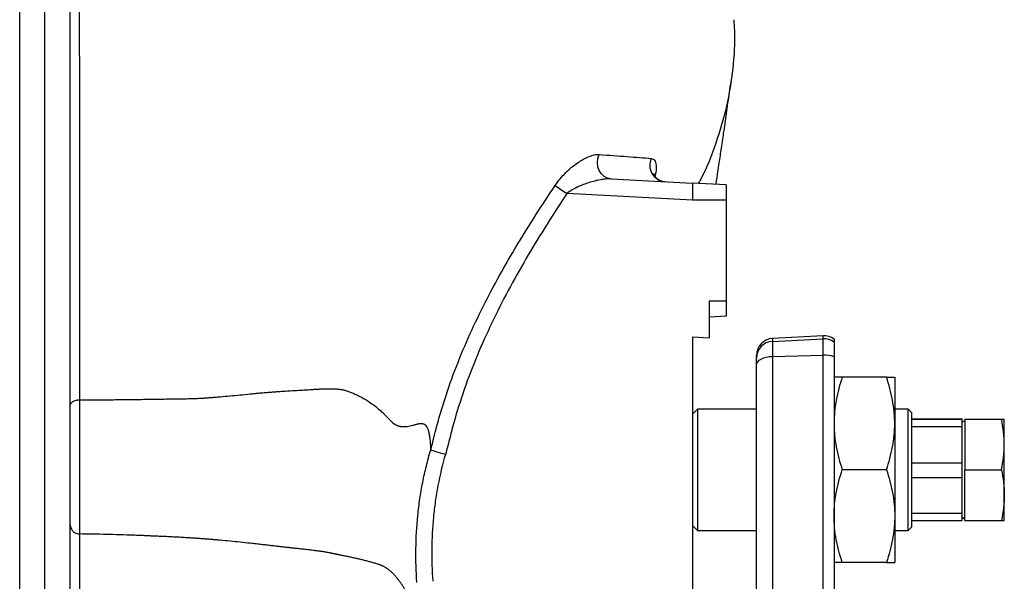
# Model space of a CAD drawing. Header units: millimetres. Extents: x 1108 to 5030, y 1860 to 4202.
# Tile 15 of 16: x 4431 to 5015, y 3456 to 3789. Entities that reach past the tile are written whole.
import ezdxf

# ---------------------------------------------------------------- set-up
doc = ezdxf.new("R2010")
doc.units = ezdxf.units.MM
doc.header["$LTSCALE"] = 2

msp = doc.modelspace()

# ---------------------------------------------------------------- linework, layer by layer
at = {"color": 7, "linetype": 'Continuous', "lineweight": 25}
for p, q in [((4430.92, 3350.88), (4430.92, 3914.28)), ((4445.92, 3351.49), (4445.92, 3914.04)), ((4460.92, 3350.88), (4460.92, 3914.28)), ((4781.6, 3694.51), (4829.92, 3691.98)), ((4849.92, 3690.93), (4829.92, 3691.98)), ((4829.92, 3681.99), (4755.46, 3685.9)), ((4849.92, 3681.99), (4829.92, 3681.99)), ((4849.92, 3681.99), (4849.92, 3621.98)), ((4849.92, 3621.98), (4839.92, 3621.98)), ((4839.92, 3621.98), (4839.92, 3600.34)), ((4849.92, 3621.98), (4849.92, 3613.03)), ((4849.92, 3613.03), (4839.92, 3612.5)), ((4829.92, 3600.83), (4839.92, 3600.34)), ((4829.92, 3600.83), (4829.92, 3441.96)), ((4907.4, 3601.43), (4877.4, 3599.85)), ((4877.4, 3598.12), (4907.4, 3599.69)), ((4877.4, 3598.12), (4877.4, 3589.22)), ((4907.4, 3590.01), (4907.4, 3599.69)), ((4913.92, 3599.44), (4913.92, 3597.71)), ((4913.92, 3597.71), (4913.92, 3589.02)), ((4867.92, 3588.16), (4867.92, 3589.87)), ((4867.92, 3584.23), (4867.92, 3588.16)), ((4877.4, 3589.22), (4907.4, 3590.01)), ((4877.4, 3589.22), (4877.4, 3432.05)), ((4907.4, 3432.04), (4907.4, 3590.01)), ((4913.92, 3589.02), (4913.92, 3431.04)), ((4867.92, 3427.05), (4867.92, 3584.23)), ((4945.01, 3576.98), (4918.84, 3576.98)), ((4949.92, 3576.98), (4949.92, 3549.48)), ((4832.92, 3557.98), (4829.92, 3554.98)), ((4867.92, 3557.98), (4832.92, 3557.98)), ((4832.92, 3557.98), (4832.92, 3485.98)), ((4957.92, 3557.98), (4949.92, 3557.98)), ((4959.92, 3555.98), (4957.92, 3557.98)), ((4957.92, 3485.98), (4957.92, 3557.98)), ((4959.92, 3555.98), (4959.92, 3487.98)), ((4959.92, 3552.1), (4989.92, 3552.1)), ((4989.92, 3551.85), (4959.92, 3551.85)), ((4989.92, 3551.85), (4989.92, 3552.1)), ((4989.92, 3547.61), (4989.92, 3551.85)), ((4991.52, 3551.09), (4989.92, 3550.17)), ((4991.52, 3551.98), (5013.24, 3551.98)), ((4991.52, 3551.98), (4991.52, 3521.98)), ((5014.92, 3536.98), (5014.92, 3551.98)), ((4949.92, 3549.48), (4949.92, 3494.48)), ((4959.92, 3547.61), (4989.92, 3547.61)), ((4989.92, 3525.83), (4989.92, 3547.61)), ((5014.92, 3506.98), (5014.92, 3536.98)), ((4945.01, 3521.98), (4918.84, 3521.98)), ((4989.92, 3525.83), (4959.92, 3525.83)), ((4989.92, 3517.48), (4989.92, 3525.83)), ((4991.52, 3521.98), (5013.24, 3521.98)), ((4991.52, 3491.98), (4991.52, 3521.98)), ((4959.92, 3517.48), (4989.92, 3517.48)), ((4989.92, 3495.96), (4989.92, 3517.48)), ((5014.92, 3491.98), (5014.92, 3506.98)), ((4949.92, 3494.48), (4949.92, 3466.98)), ((4989.92, 3495.96), (4959.92, 3495.96)), ((4989.92, 3491.86), (4989.92, 3495.96)), ((4989.92, 3493.79), (4991.52, 3492.86)), ((4829.92, 3488.98), (4832.92, 3485.98)), ((4957.92, 3485.98), (4959.92, 3487.98)), ((4959.92, 3491.86), (4989.92, 3491.86)), ((4991.52, 3491.98), (5013.24, 3491.98)), ((4832.92, 3485.98), (4867.92, 3485.98)), ((4949.92, 3485.98), (4957.92, 3485.98)), ((4945.01, 3466.98), (4918.84, 3466.98))]:
    msp.add_line(p, q, dxfattribs=at)
at = {"color": 8, "linetype": 'Continuous', "lineweight": 25}
for p, q in [((4877.4, 3599.85), (4877.4, 3598.12)), ((4907.4, 3599.69), (4907.4, 3601.43))]:
    msp.add_line(p, q, dxfattribs=at)
at = {"color": 7, "linetype": 'Continuous', "lineweight": 25, "flags": 128}
for points in [[(4781.6, 3694.51), (4779.51, 3694.93), (4777.57, 3695.94), (4775.92, 3697.49), (4774.65, 3699.46), (4773.85, 3701.75), (4773.55, 3704.21), (4773.79, 3706.69), (4774.55, 3709.03)], [(4867.92, 3584.23), (4868.1, 3585.17), (4868.64, 3586.08), (4869.5, 3586.93), (4870.67, 3587.67), (4872.1, 3588.3), (4873.74, 3588.77), (4875.53, 3589.09), (4877.4, 3589.22)]]:
    msp.add_lwpolyline(points, dxfattribs=at)
at = {"color": 7, "linetype": 'Continuous', "lineweight": 25}
for centre, radius, start, end in [((4814.54, 3702.69), 9.91, 156.11937, 263.65375), ((4859.47, 3845.01), 190.09, 234.30333, 236.82779), ((4877.92, 3589.87), 10, 93, 180), ((4877.91, 3588.15), 9.99, 92.9239, 179.93352), ((4907.92, 3591.44), 10, 53.1301, 93), ((4907.93, 3589.68), 10.02, 53.20983, 92.99975), ((4908.05, 3572.38), 17.65, 70.56836, 92.11862)]:
    msp.add_arc(centre, radius, start, end, dxfattribs=at)
for points, knots in [([(4466.24, 4094.74), (4466.24, 4082.69), (4466.25, 4070.69), (4466.25, 4052.76), (4466.25, 4046.8), (4466.25, 4034.9), (4466.25, 4028.96), (4466.25, 4011.2), (4466.25, 3999.41), (4466.26, 3981.79), (4466.26, 3975.93), (4466.26, 3964.23), (4466.26, 3958.4), (4466.26, 3929.36), (4466.27, 3906.41), (4466.27, 3872.24), (4466.28, 3860.89), (4466.28, 3838.26), (4466.28, 3826.97), (4466.29, 3804.49), (4466.29, 3793.29), (4466.3, 3771), (4466.3, 3759.9), (4466.31, 3737.87), (4466.32, 3726.93), (4466.32, 3705.24), (4466.33, 3694.51), (4466.33, 3673.32), (4466.34, 3662.86), (4466.34, 3642.22), (4466.35, 3632.04), (4466.36, 3601.93), (4466.36, 3582.43), (4466.37, 3563.53)], [0, 0, 0, 0, 0.0625, 0.0625, 0.09375, 0.09375, 0.125, 0.125, 0.1875, 0.1875, 0.21875, 0.21875, 0.25, 0.25, 0.375, 0.375, 0.4375, 0.4375, 0.5, 0.5, 0.5625, 0.5625, 0.625, 0.625, 0.6875, 0.6875, 0.75, 0.75, 0.8125, 0.8125, 0.875, 0.875, 1, 1, 1, 1]), ([(4854.45, 3789), (4854.6, 3786.89), (4855.29, 3777.23), (4854.18, 3760.03), (4850.63, 3737.61), (4844.04, 3715.68), (4838.23, 3700.35), (4833.89, 3692.64), (4833.42, 3691.8)], [0, 0, 0, 0, 0.064027, 0.291899, 0.518876, 0.745425, 0.971988, 1, 1, 1, 1]), ([(4843.91, 3691.25), (4844.12, 3692.57), (4844.71, 3696.42), (4845.73, 3703.19), (4847.04, 3712.02), (4848.52, 3722.12), (4850.16, 3733.53), (4851.64, 3743.87), (4852.57, 3750.35), (4852.9, 3752.6)], [0, 0, 0, 0, 0.067207, 0.19562, 0.342275, 0.507086, 0.690209, 0.892084, 1, 1, 1, 1]), ([(4748.55, 3690.63), (4749.5, 3692.06), (4750.51, 3693.4), (4752.61, 3695.94), (4753.7, 3697.13), (4755.97, 3699.4), (4757.12, 3700.45), (4759.43, 3702.37), (4760.6, 3703.24), (4762.37, 3704.44), (4762.96, 3704.83), (4764.13, 3705.55), (4764.71, 3705.89), (4766.42, 3706.84), (4767.53, 3707.37), (4769.14, 3708.03), (4769.67, 3708.22), (4770.72, 3708.55), (4771.24, 3708.69), (4772.73, 3709.01), (4773.67, 3709.09), (4774.55, 3709.03)], [0, 0, 0, 0, 0.125, 0.125, 0.25, 0.25, 0.375, 0.375, 0.5, 0.5, 0.5625, 0.5625, 0.625, 0.625, 0.75, 0.75, 0.8125, 0.8125, 0.875, 0.875, 1, 1, 1, 1]), ([(4774.55, 3709.03), (4780.48, 3708.6), (4786.02, 3708.19), (4796.33, 3707.42), (4801.09, 3707.06), (4805.48, 3706.7)], [0, 0, 0, 0, 0.5, 0.5, 1, 1, 1, 1]), ([(4813.37, 3692.87), (4813.3, 3692.87), (4812.66, 3692.84), (4811.07, 3693.28), (4809.22, 3694.35), (4807.86, 3695.83), (4807.21, 3697.06), (4807.02, 3697.75), (4807.02, 3697.79), (4807.02, 3697.81)], [0, 0, 0, 0, 0.024959, 0.219973, 0.423645, 0.609714, 0.768906, 0.897445, 1, 1, 1, 1]), ([(4781.6, 3694.51), (4780.62, 3694.56), (4779.59, 3694.53), (4777.49, 3694.35), (4776.41, 3694.2), (4774.23, 3693.82), (4773.13, 3693.58), (4770.91, 3693.02), (4769.78, 3692.71), (4767.52, 3692.01), (4766.39, 3691.62), (4764.14, 3690.76), (4763.02, 3690.28), (4760.79, 3689.22), (4759.69, 3688.64), (4757.53, 3687.37), (4756.48, 3686.68), (4755.46, 3685.9)], [0, 0, 0, 0, 0.125, 0.125, 0.25, 0.25, 0.375, 0.375, 0.5, 0.5, 0.625, 0.625, 0.75, 0.75, 0.875, 0.875, 1, 1, 1, 1]), ([(4849.92, 3690.93), (4849.92, 3690.93), (4849.92, 3690.7), (4849.92, 3689.8), (4849.92, 3689.14), (4849.92, 3687.49), (4849.92, 3686.5), (4849.92, 3684.33), (4849.92, 3683.16), (4849.92, 3681.99)], [2.357564, 2.357564, 2.357564, 2.357564, 2.749578, 2.749578, 3.141593, 3.141593, 3.533607, 3.533607, 3.925621, 3.925621, 3.925621, 3.925621]), ([(4676.56, 3541.04), (4676.61, 3541.25), (4676.67, 3541.47), (4676.77, 3541.89), (4676.93, 3542.53), (4677.31, 3544.01), (4678.08, 3546.97), (4678.77, 3549.5), (4680.18, 3554.53), (4681.17, 3557.87), (4684.29, 3567.81), (4686.57, 3574.36), (4693.95, 3593.78), (4699.59, 3606.42), (4708.92, 3625.03), (4712.18, 3631.17), (4718.95, 3643.35), (4722.45, 3649.38), (4733.24, 3667.31), (4740.79, 3679.04), (4748.55, 3690.63)], [0, 0, 0, 0, 0.003906, 0.003906, 0.007812, 0.015625, 0.03125, 0.0625, 0.0625, 0.125, 0.125, 0.25, 0.25, 0.5, 0.5, 0.625, 0.625, 0.75, 0.75, 1, 1, 1, 1]), ([(4755.46, 3685.9), (4747.55, 3673.9), (4739.86, 3661.77), (4728.92, 3643.22), (4725.37, 3636.96), (4718.53, 3624.35), (4715.26, 3617.99), (4705.9, 3598.71), (4700.31, 3585.6), (4693.13, 3565.46), (4690.93, 3558.67), (4687.97, 3548.35), (4687.04, 3544.88), (4685.72, 3539.66), (4685.3, 3537.91), (4684.4, 3534.43), (4683.92, 3532.71), (4683.41, 3530.99)], [0, 0, 0, 0, 0.25, 0.25, 0.375, 0.375, 0.5, 0.5, 0.75, 0.75, 0.875, 0.875, 0.9375, 0.9375, 0.96875, 0.96875, 1, 1, 1, 1]), ([(4918.84, 3576.98), (4917.34, 3572.48), (4916.1, 3567.95), (4914.39, 3558.79), (4913.92, 3554.16), (4913.92, 3549.48)], [0, 0, 0, 0, 0.5, 0.5, 1, 1, 1, 1]), ([(4918.84, 3576.98), (4918.09, 3576.98), (4917.4, 3576.98), (4916.19, 3576.98), (4915.67, 3576.98), (4914.39, 3576.98), (4913.92, 3576.98), (4913.92, 3576.98)], [0, 0, 0, 0, 0.25, 0.25, 0.5, 0.5, 1, 1, 1, 1]), ([(4949.92, 3549.48), (4949.92, 3550.65), (4949.9, 3551.82), (4949.78, 3554.15), (4949.7, 3555.32), (4949.36, 3558.79), (4949.03, 3561.1), (4947.74, 3567.97), (4946.51, 3572.49), (4945.01, 3576.98)], [0, 0, 0, 0, 0.125, 0.125, 0.25, 0.25, 0.5, 0.5, 1, 1, 1, 1]), ([(4945.01, 3576.98), (4945.76, 3576.98), (4946.45, 3576.98), (4947.66, 3576.98), (4948.18, 3576.98), (4949.46, 3576.98), (4949.92, 3576.98), (4949.92, 3576.98)], [0, 0, 0, 0, 0.25, 0.25, 0.5, 0.5, 1, 1, 1, 1]), ([(4466.37, 3563.53), (4467.53, 3563.52), (4469.88, 3563.52), (4473.44, 3563.52), (4477.08, 3563.52), (4480.82, 3563.53), (4484.63, 3563.55), (4488.53, 3563.58), (4492.51, 3563.62), (4496.69, 3563.67), (4501.02, 3563.73), (4505.48, 3563.79), (4509.92, 3563.86), (4514.36, 3563.92), (4518.79, 3563.99), (4523.2, 3564.05), (4527.61, 3564.12), (4530.96, 3564.17), (4533.31, 3564.22), (4534.74, 3564.27), (4536.36, 3564.34), (4538.15, 3564.44), (4540.13, 3564.56), (4542.28, 3564.7), (4544.62, 3564.87), (4547.14, 3565.07), (4550.87, 3565.38), (4555.74, 3565.81), (4561.69, 3566.37), (4566.49, 3566.86), (4570.15, 3567.23), (4572.68, 3567.47), (4575.22, 3567.7), (4577.76, 3567.92), (4580.32, 3568.12), (4582.88, 3568.31), (4585.54, 3568.51), (4589.32, 3568.72), (4595.2, 3569.06), (4600.96, 3569.43), (4605.54, 3569.73), (4607.89, 3569.87), (4610.07, 3569.97), (4612.07, 3570.03), (4613.91, 3570.07), (4615.57, 3570.07), (4617.06, 3570.03), (4618.37, 3569.96), (4619.56, 3569.86), (4620.65, 3569.72), (4621.65, 3569.59), (4622.57, 3569.43), (4623.42, 3569.25), (4624.26, 3569.03), (4625.11, 3568.77), (4626.03, 3568.44), (4627.03, 3568.05), (4628.11, 3567.61), (4629.17, 3567.16), (4630.21, 3566.69), (4631.24, 3566.22), (4632.25, 3565.72), (4633.25, 3565.22), (4634.23, 3564.7), (4635.96, 3563.73), (4638.4, 3562.22), (4641.44, 3560.03), (4644.11, 3557.81), (4646.45, 3555.66), (4648.09, 3554.01), (4649.28, 3552.76), (4650.04, 3551.97), (4650.67, 3551.33), (4651.17, 3550.81), (4651.54, 3550.44), (4651.79, 3550.19), (4651.96, 3550.02), (4652.12, 3549.9), (4652.27, 3549.78), (4652.43, 3549.65), (4652.59, 3549.54), (4652.76, 3549.42), (4652.92, 3549.31), (4653.09, 3549.2), (4653.25, 3549.1), (4653.42, 3549), (4653.59, 3548.9), (4653.76, 3548.8), (4653.94, 3548.71), (4654.11, 3548.62), (4654.29, 3548.54), (4654.46, 3548.46), (4654.64, 3548.38), (4654.82, 3548.31), (4655, 3548.23), (4655.18, 3548.17), (4655.37, 3548.1), (4655.55, 3548.04), (4655.74, 3547.99), (4655.93, 3547.93), (4656.12, 3547.88), (4656.31, 3547.84), (4656.5, 3547.79), (4656.69, 3547.75), (4656.88, 3547.72), (4657.08, 3547.69), (4657.28, 3547.66), (4657.47, 3547.63), (4657.67, 3547.61), (4657.87, 3547.59), (4658.07, 3547.58), (4658.27, 3547.57), (4658.75, 3547.55), (4659.59, 3547.58), (4660.88, 3547.72), (4662.39, 3547.99), (4663.79, 3548.33), (4664.97, 3548.65), (4665.83, 3548.89), (4666.58, 3549.09), (4667.22, 3549.25), (4667.76, 3549.37), (4668.28, 3549.45), (4668.81, 3549.49), (4669.36, 3549.47), (4669.87, 3549.39), (4670.35, 3549.26), (4670.79, 3549.06), (4671.41, 3548.66), (4672.14, 3547.85), (4672.88, 3546.4), (4673.5, 3544.47), (4673.98, 3542.06), (4674.27, 3539.88), (4674.44, 3538.09), (4674.53, 3536.8), (4674.63, 3535.31), (4674.68, 3534.25), (4674.71, 3533.68)], [0, 0, 0, 0, 0.012786, 0.025888, 0.039304, 0.053035, 0.067081, 0.081441, 0.096114, 0.111102, 0.127574, 0.144019, 0.160437, 0.176829, 0.193194, 0.209533, 0.225845, 0.242131, 0.24676, 0.252061, 0.258034, 0.26468, 0.271998, 0.27999, 0.288654, 0.297991, 0.307999, 0.330131, 0.35225, 0.374357, 0.383746, 0.393171, 0.402633, 0.412132, 0.421669, 0.431245, 0.44086, 0.451609, 0.473701, 0.50711, 0.516635, 0.525519, 0.533764, 0.541372, 0.548347, 0.554693, 0.560415, 0.565518, 0.570002, 0.574374, 0.578652, 0.58215, 0.585725, 0.589387, 0.593144, 0.597005, 0.60218, 0.607368, 0.612572, 0.617793, 0.623036, 0.628302, 0.633594, 0.638914, 0.644265, 0.662485, 0.681898, 0.702568, 0.718441, 0.734574, 0.741964, 0.748291, 0.753557, 0.757765, 0.760915, 0.76301, 0.76405, 0.765262, 0.766471, 0.767677, 0.768881, 0.770083, 0.771283, 0.772481, 0.773677, 0.774872, 0.776065, 0.777256, 0.778447, 0.779636, 0.780825, 0.782012, 0.783199, 0.784386, 0.785572, 0.786758, 0.787943, 0.789129, 0.790315, 0.791501, 0.792688, 0.793876, 0.795064, 0.796253, 0.797443, 0.798635, 0.799828, 0.801022, 0.802218, 0.803416, 0.804616, 0.805818, 0.807022, 0.813111, 0.820623, 0.82957, 0.839963, 0.846084, 0.851628, 0.856595, 0.860986, 0.864804, 0.868052, 0.872623, 0.877156, 0.881667, 0.886169, 0.890678, 0.895208, 0.907069, 0.920174, 0.934695, 0.950762, 0.968472, 0.974883, 0.982272, 0.990644, 1, 1, 1, 1]), ([(4460.92, 3560.03), (4460.92, 3560.48), (4461.07, 3560.93), (4461.61, 3561.76), (4462.01, 3562.14), (4463.01, 3562.79), (4463.62, 3563.05), (4464.93, 3563.41), (4465.65, 3563.51), (4466.37, 3563.52)], [0, 0, 0, 0, 0.25, 0.25, 0.5, 0.5, 0.75, 0.75, 1, 1, 1, 1]), ([(4466.37, 3563.52), (4466.37, 3563.32), (4466.37, 3563.11), (4466.37, 3562.7), (4466.36, 3562.08), (4466.36, 3561.44), (4466.36, 3560.17), (4466.36, 3559.3), (4466.35, 3556.66), (4466.34, 3554.84), (4466.33, 3552.01), (4466.33, 3551.05), (4466.33, 3549.1), (4466.33, 3548.11), (4466.32, 3545.13), (4466.32, 3543.11), (4466.31, 3539.05), (4466.31, 3537), (4466.31, 3533.89), (4466.31, 3532.84), (4466.3, 3530.75), (4466.3, 3529.71), (4466.3, 3524.54), (4466.3, 3520.49), (4466.3, 3515.54), (4466.31, 3514.56), (4466.31, 3512.63), (4466.31, 3511.68), (4466.31, 3508.88), (4466.31, 3507.08), (4466.32, 3504.47), (4466.32, 3503.61), (4466.32, 3501.93), (4466.33, 3501.11), (4466.33, 3498.7), (4466.34, 3497.2), (4466.35, 3494.38), (4466.35, 3493.06), (4466.36, 3490.62), (4466.37, 3489.5), (4466.38, 3487.49), (4466.39, 3486.6), (4466.4, 3485.45), (4466.4, 3485.09), (4466.41, 3484.6), (4466.41, 3484.37), (4466.41, 3484.16), (4466.41, 3484.02), (4466.41, 3483.95), (4466.41, 3483.89)], [0, 0, 0, 0, 0.007812, 0.007812, 0.015625, 0.03125, 0.03125, 0.0625, 0.0625, 0.125, 0.125, 0.15625, 0.15625, 0.1875, 0.1875, 0.25, 0.25, 0.3125, 0.3125, 0.34375, 0.34375, 0.375, 0.375, 0.5, 0.5, 0.53125, 0.53125, 0.5625, 0.5625, 0.625, 0.625, 0.65625, 0.65625, 0.6875, 0.6875, 0.75, 0.75, 0.8125, 0.8125, 0.875, 0.875, 0.9375, 0.9375, 0.96875, 0.96875, 0.984375, 0.992187, 0.992187, 1, 1, 1, 1]), ([(5014.92, 3536.98), (5014.92, 3539.48), (5014.77, 3541.98), (5014.19, 3546.98), (5013.76, 3549.48), (5013.24, 3551.98)], [0, 0, 0, 0, 0.5, 0.5, 1, 1, 1, 1]), ([(5013.24, 3551.98), (5013.76, 3551.98), (5014.19, 3551.98), (5014.77, 3551.98), (5014.92, 3551.98), (5014.92, 3551.98)], [0, 0, 0, 0, 0.5, 0.5, 1, 1, 1, 1]), ([(4913.92, 3549.48), (4913.92, 3548.31), (4913.95, 3547.14), (4914.07, 3544.8), (4914.15, 3543.64), (4914.49, 3540.16), (4914.82, 3537.86), (4916.11, 3530.99), (4917.34, 3526.47), (4918.84, 3521.98)], [0, 0, 0, 0, 0.125, 0.125, 0.25, 0.25, 0.5, 0.5, 1, 1, 1, 1]), ([(4945.01, 3521.98), (4946.51, 3526.48), (4947.75, 3531.01), (4949.46, 3540.17), (4949.92, 3544.79), (4949.92, 3549.48)], [0, 0, 0, 0, 0.5, 0.5, 1, 1, 1, 1]), ([(4674.71, 3533.67), (4675.05, 3534.89), (4675.37, 3536.11), (4675.83, 3537.96), (4676.06, 3538.88), (4676.31, 3539.96), (4676.44, 3540.5), (4676.5, 3540.77), (4676.53, 3540.89), (4676.54, 3540.97), (4676.55, 3541), (4676.56, 3541.04)], [0, 0, 0, 0, 0.5, 0.5, 0.75, 0.875, 0.9375, 0.96875, 0.984375, 0.984375, 1, 1, 1, 1]), ([(4666.47, 3455.12), (4666.03, 3461.74), (4665.85, 3468.38), (4666.03, 3481.62), (4666.4, 3488.23), (4667.41, 3498.11), (4667.81, 3501.41), (4668.78, 3507.96), (4669.34, 3511.23), (4670.61, 3517.72), (4671.33, 3520.95), (4672.91, 3527.37), (4673.78, 3530.57), (4674.73, 3533.74)], [0, 0, 0, 0, 0.25, 0.25, 0.5, 0.5, 0.625, 0.625, 0.75, 0.75, 0.875, 0.875, 1, 1, 1, 1]), ([(4683.41, 3530.99), (4682.43, 3531.29), (4681.45, 3531.58), (4679.59, 3532.13), (4678.72, 3532.39), (4677.18, 3532.87), (4676.5, 3533.08), (4675.4, 3533.43), (4674.98, 3533.57), (4674.71, 3533.66)], [0, 0, 0, 0, 0.25, 0.25, 0.5, 0.5, 0.75, 0.75, 1, 1, 1, 1]), ([(5013.24, 3521.98), (5013.76, 3524.48), (5014.19, 3526.98), (5014.77, 3531.98), (5014.92, 3534.48), (5014.92, 3536.98)], [0, 0, 0, 0, 0.5, 0.5, 1, 1, 1, 1]), ([(4683.44, 3531.07), (4681.65, 3524.98), (4680.18, 3518.82), (4678.41, 3509.5), (4677.89, 3506.37), (4677, 3500.1), (4676.62, 3496.94), (4675.71, 3487.48), (4675.39, 3481.15), (4675.26, 3468.49), (4675.46, 3462.13), (4675.9, 3455.8)], [0, 0, 0, 0, 0.25, 0.25, 0.375, 0.375, 0.5, 0.5, 0.75, 0.75, 1, 1, 1, 1]), ([(4913.92, 3494.48), (4913.92, 3495.65), (4913.95, 3496.82), (4914.07, 3499.15), (4914.15, 3500.32), (4914.49, 3503.79), (4914.82, 3506.1), (4916.11, 3512.97), (4917.34, 3517.49), (4918.84, 3521.98)], [0, 0, 0, 0, 0.125, 0.125, 0.25, 0.25, 0.5, 0.5, 1, 1, 1, 1]), ([(4945.01, 3521.98), (4946.51, 3517.48), (4947.75, 3512.95), (4949.46, 3503.79), (4949.92, 3499.16), (4949.92, 3494.48)], [0, 0, 0, 0, 0.5, 0.5, 1, 1, 1, 1]), ([(5013.24, 3521.98), (5013.76, 3519.48), (5014.19, 3516.98), (5014.77, 3511.98), (5014.92, 3509.48), (5014.92, 3506.98)], [0, 0, 0, 0, 0.5, 0.5, 1, 1, 1, 1]), ([(5014.92, 3506.98), (5014.92, 3504.48), (5014.77, 3501.98), (5014.19, 3496.98), (5013.76, 3494.48), (5013.24, 3491.98)], [0, 0, 0, 0, 0.5, 0.5, 1, 1, 1, 1]), ([(4918.84, 3466.98), (4917.34, 3471.48), (4916.1, 3476.01), (4914.39, 3485.17), (4913.92, 3489.79), (4913.92, 3494.48)], [0, 0, 0, 0, 0.5, 0.5, 1, 1, 1, 1]), ([(4949.92, 3494.48), (4949.92, 3493.31), (4949.9, 3492.14), (4949.78, 3489.8), (4949.7, 3488.64), (4949.36, 3485.16), (4949.03, 3482.86), (4947.74, 3475.99), (4946.51, 3471.47), (4945.01, 3466.98)], [0, 0, 0, 0, 0.125, 0.125, 0.25, 0.25, 0.5, 0.5, 1, 1, 1, 1]), ([(4460.92, 3489.31), (4460.92, 3488.6), (4461.07, 3487.9), (4461.61, 3486.61), (4462.02, 3486.01), (4463.03, 3485.01), (4463.64, 3484.6), (4464.97, 3484.05), (4465.69, 3483.9), (4466.41, 3483.88)], [0, 0, 0, 0, 0.25, 0.25, 0.5, 0.5, 0.75, 0.75, 1, 1, 1, 1]), ([(5013.24, 3491.98), (5013.76, 3491.98), (5014.19, 3491.98), (5014.77, 3491.98), (5014.92, 3491.98), (5014.92, 3491.98)], [0, 0, 0, 0, 0.5, 0.5, 1, 1, 1, 1]), ([(4466.41, 3483.88), (4466.42, 3481.08), (4466.42, 3478.32), (4466.42, 3472.87), (4466.42, 3470.16), (4466.42, 3464.59), (4466.42, 3461.71), (4466.42, 3457.12), (4466.42, 3455.55), (4466.42, 3452.29), (4466.42, 3450.61), (4466.42, 3445.39), (4466.42, 3441.68), (4466.42, 3433.72), (4466.42, 3429.48), (4466.42, 3420.31), (4466.42, 3415.36), (4466.42, 3404.83), (4466.42, 3399.26), (4466.42, 3387.54), (4466.42, 3381.39), (4466.42, 3371.75), (4466.42, 3368.46), (4466.42, 3361.74), (4466.42, 3358.33), (4466.42, 3347.92), (4466.41, 3340.77), (4466.41, 3326.06), (4466.41, 3318.51), (4466.41, 3303), (4466.41, 3295.05), (4466.41, 3278.75), (4466.41, 3270.4), (4466.41, 3253.36), (4466.41, 3244.67), (4466.41, 3231.43), (4466.41, 3226.98), (4466.41, 3218.03), (4466.41, 3213.53), (4466.41, 3199.92), (4466.41, 3190.73), (4466.41, 3172.07), (4466.41, 3162.61), (4466.41, 3133.88), (4466.41, 3114.24), (4466.41, 3073.99), (4466.41, 3053.38), (4466.41, 3026.99), (4466.41, 3021.67), (4466.41, 3011.04), (4466.41, 3005.71), (4466.41, 2989.69), (4466.41, 2978.97), (4466.41, 2957.44), (4466.41, 2946.63), (4466.41, 2924.94), (4466.41, 2914.05), (4466.41, 2881.28), (4466.41, 2859.28), (4466.41, 2826.04), (4466.41, 2814.91), (4466.41, 2798.17), (4466.41, 2792.57), (4466.41, 2781.38), (4466.41, 2775.79), (4466.41, 2747.91), (4466.41, 2725.76), (4466.41, 2681.77), (4466.41, 2659.93), (4466.41, 2616.54), (4466.41, 2595), (4466.41, 2568.27), (4466.41, 2562.93), (4466.41, 2552.27), (4466.41, 2546.95), (4466.41, 2531.06), (4466.41, 2520.58), (4466.41, 2489.48), (4466.41, 2469.18), (4466.41, 2429.43), (4466.41, 2409.98), (4466.41, 2371.92), (4466.41, 2353.31), (4466.41, 2330.57), (4466.41, 2326.05), (4466.41, 2317.05), (4466.41, 2312.59), (4466.41, 2299.31), (4466.41, 2290.63), (4466.41, 2265.06), (4466.41, 2248.65), (4466.41, 2217.1), (4466.41, 2201.96), (4466.41, 2172.92), (4466.41, 2159.02), (4466.41, 2142.42), (4466.41, 2139.14), (4466.41, 2132.66), (4466.41, 2129.46), (4466.41, 2120), (4466.41, 2113.9), (4466.41, 2096.16), (4466.41, 2085.1), (4466.41, 2064.5), (4466.41, 2054.98), (4466.41, 2041.78), (4466.41, 2037.56), (4466.41, 2029.47), (4466.41, 2025.59), (4466.41, 2018.26), (4466.41, 2014.79), (4466.41, 2009.95), (4466.41, 2008.39), (4466.41, 2005.41), (4466.41, 2003.98), (4466.41, 1997.11), (4466.41, 1992.44), (4466.41, 1987.76)], [0, 0, 0, 0, 0.015625, 0.015625, 0.03125, 0.03125, 0.046875, 0.046875, 0.054688, 0.054688, 0.0625, 0.0625, 0.078125, 0.078125, 0.09375, 0.09375, 0.109375, 0.109375, 0.125, 0.125, 0.140625, 0.140625, 0.148438, 0.148438, 0.15625, 0.15625, 0.171875, 0.171875, 0.1875, 0.1875, 0.203125, 0.203125, 0.21875, 0.21875, 0.234375, 0.234375, 0.242188, 0.242188, 0.25, 0.25, 0.265625, 0.265625, 0.28125, 0.28125, 0.3125, 0.3125, 0.34375, 0.34375, 0.351562, 0.351562, 0.359375, 0.359375, 0.375, 0.375, 0.390625, 0.390625, 0.40625, 0.40625, 0.4375, 0.4375, 0.453125, 0.453125, 0.460937, 0.460937, 0.46875, 0.46875, 0.5, 0.5, 0.53125, 0.53125, 0.5625, 0.5625, 0.570312, 0.570312, 0.578125, 0.578125, 0.59375, 0.59375, 0.625, 0.625, 0.65625, 0.65625, 0.6875, 0.6875, 0.695312, 0.695312, 0.703125, 0.703125, 0.71875, 0.71875, 0.75, 0.75, 0.78125, 0.78125, 0.8125, 0.8125, 0.820312, 0.820312, 0.828125, 0.828125, 0.84375, 0.84375, 0.875, 0.875, 0.90625, 0.90625, 0.921875, 0.921875, 0.9375, 0.9375, 0.953125, 0.953125, 0.960937, 0.960937, 0.96875, 0.96875, 1, 1, 1, 1]), ([(4664.74, 3442.22), (4664.7, 3442.28), (4664.62, 3442.39), (4664.49, 3442.58), (4664.36, 3442.78), (4664.22, 3442.99), (4664.07, 3443.23), (4663.92, 3443.47), (4663.76, 3443.73), (4663.59, 3444.01), (4663.42, 3444.3), (4663.24, 3444.61), (4663.05, 3444.93), (4662.85, 3445.27), (4662.65, 3445.62), (4662.44, 3445.98), (4662.22, 3446.36), (4661.99, 3446.76), (4661.76, 3447.16), (4661.42, 3447.76), (4660.93, 3448.6), (4660.25, 3449.74), (4659.46, 3451.04), (4658.69, 3452.26), (4657.99, 3453.31), (4657.44, 3454.12), (4656.92, 3454.86), (4656.44, 3455.51), (4656, 3456.1), (4655.61, 3456.61), (4655.27, 3457.04), (4654.98, 3457.41), (4654.74, 3457.7), (4654.4, 3458.11), (4653.94, 3458.65), (4653.34, 3459.32), (4652.75, 3459.95), (4652.17, 3460.54), (4651.6, 3461.09), (4651.04, 3461.61), (4650.49, 3462.09), (4649.96, 3462.53), (4649.35, 3463), (4648.67, 3463.49), (4647.92, 3463.99), (4647.18, 3464.42), (4646.61, 3464.73), (4646.15, 3464.94), (4645.77, 3465.09), (4645.29, 3465.28), (4644.71, 3465.5), (4644.02, 3465.74), (4643.17, 3466.01), (4642.18, 3466.31), (4641.09, 3466.64), (4639.98, 3466.96), (4638.87, 3467.28), (4637.75, 3467.58), (4636.62, 3467.89), (4635.49, 3468.18), (4634.35, 3468.47), (4633.21, 3468.75), (4632.07, 3469.02), (4630.92, 3469.29), (4629.77, 3469.55), (4628.62, 3469.81), (4627.39, 3470.07), (4626.1, 3470.34), (4624.79, 3470.6), (4623.56, 3470.83), (4622.44, 3471.05), (4621.4, 3471.25), (4620.46, 3471.44), (4619.68, 3471.61), (4619.03, 3471.75), (4618.49, 3471.88), (4617.92, 3472), (4617.34, 3472.13), (4616.73, 3472.26), (4616.11, 3472.39), (4615.47, 3472.52), (4614.75, 3472.67), (4613.96, 3472.82), (4613.11, 3472.98), (4612.24, 3473.13), (4611.36, 3473.27), (4610.47, 3473.41), (4609.56, 3473.54), (4608.63, 3473.66), (4607.6, 3473.79), (4606.38, 3473.93), (4604.94, 3474.1), (4602.82, 3474.36), (4600.19, 3474.68), (4597.2, 3475.03), (4594.5, 3475.34), (4592.12, 3475.61), (4590.05, 3475.84), (4588.29, 3476.03), (4586.85, 3476.19), (4585.14, 3476.39), (4582.99, 3476.63), (4580.26, 3476.94), (4577.35, 3477.27), (4574.28, 3477.61), (4571.03, 3477.97), (4566.82, 3478.43), (4561.69, 3478.98), (4555.72, 3479.58), (4550.94, 3480.05), (4547.34, 3480.38), (4544.91, 3480.59), (4542.42, 3480.79), (4539.88, 3480.99), (4537.28, 3481.18), (4534.63, 3481.36), (4531.67, 3481.55), (4528.4, 3481.75), (4524.87, 3481.95), (4521.33, 3482.13), (4517.79, 3482.3), (4514.98, 3482.42), (4512.76, 3482.52), (4511.01, 3482.6), (4508.86, 3482.69), (4506.33, 3482.8), (4503.4, 3482.92), (4500.09, 3483.06), (4494.97, 3483.24), (4488.35, 3483.46), (4480.55, 3483.65), (4473.3, 3483.79), (4468.65, 3483.85), (4466.41, 3483.88)], [0, 0, 0, 0, 0.0033796, 0.0066912, 0.0099373, 0.0131201, 0.0162423, 0.0193067, 0.0223162, 0.0252738, 0.0281829, 0.0310467, 0.033869, 0.0366535, 0.0394041, 0.0421248, 0.0448199, 0.0474938, 0.0501508, 0.0527956, 0.0586375, 0.0650634, 0.0721117, 0.0798121, 0.0845881, 0.0889859, 0.0930029, 0.0966375, 0.0998878, 0.1027529, 0.1052318, 0.1073238, 0.1090285, 0.1103459, 0.1146444, 0.118864, 0.1230107, 0.1270907, 0.1311105, 0.1350763, 0.1389959, 0.1428774, 0.1467293, 0.1525557, 0.158502, 0.1645912, 0.1708447, 0.1734506, 0.1770972, 0.1817864, 0.1875189, 0.1942948, 0.2021134, 0.2124937, 0.222613, 0.2324708, 0.2420672, 0.2514021, 0.2604761, 0.2692899, 0.2778446, 0.2861416, 0.2941827, 0.3019702, 0.3095064, 0.3167941, 0.323838, 0.3322114, 0.3398167, 0.3466674, 0.3527784, 0.3581676, 0.3628582, 0.3668812, 0.369302, 0.3717919, 0.374351, 0.3769788, 0.3796749, 0.3824388, 0.3852698, 0.388167, 0.3918271, 0.3955294, 0.3992722, 0.403054, 0.4068729, 0.4107271, 0.4146145, 0.4186676, 0.4237599, 0.4299466, 0.4365883, 0.450246, 0.4627244, 0.4739041, 0.4837846, 0.4923658, 0.4996472, 0.5056289, 0.510311, 0.5209098, 0.5322019, 0.5441882, 0.5568699, 0.5702479, 0.5843228, 0.6089116, 0.6335035, 0.6580981, 0.6678602, 0.6778493, 0.6880662, 0.6985117, 0.7091865, 0.7200913, 0.7312267, 0.745772, 0.7603206, 0.7748725, 0.7894276, 0.8039859, 0.8095815, 0.8167768, 0.8255723, 0.8359678, 0.8479634, 0.8615587, 0.8767533, 0.9109465, 0.9428847, 0.9725687, 1, 1, 1, 1]), ([(4918.84, 3466.98), (4918.09, 3466.98), (4917.4, 3466.98), (4916.19, 3466.98), (4915.67, 3466.98), (4914.39, 3466.98), (4913.92, 3466.98), (4913.92, 3466.98)], [0, 0, 0, 0, 0.25, 0.25, 0.5, 0.5, 1, 1, 1, 1]), ([(4945.01, 3466.98), (4945.76, 3466.98), (4946.45, 3466.98), (4947.66, 3466.98), (4948.18, 3466.98), (4949.46, 3466.98), (4949.92, 3466.98), (4949.92, 3466.98)], [0, 0, 0, 0, 0.25, 0.25, 0.5, 0.5, 1, 1, 1, 1])]:
    msp.add_open_spline(points, degree=3, knots=knots, dxfattribs=at)
at = {"color": 8, "linetype": 'Continuous', "lineweight": 25}
msp.add_open_spline([(4805.48, 3706.7), (4806.21, 3706.46), (4807.68, 3705.99), (4808.54, 3702.9), (4808.53, 3699.44), (4807.89, 3696.96), (4807.7, 3696.25)], degree=3, knots=[0, 0, 0, 0, 0.2986772, 0.5998553, 0.8846765, 1, 1, 1, 1], dxfattribs=at)
at = {"color": 7, "linetype": 'Continuous', "lineweight": 25}
for points in [[(4829.92, 3691.98), (4829.92, 3691.98), (4829.92, 3691.72), (4829.92, 3691.22)], [(4829.92, 3691.22), (4829.92, 3690.72), (4829.92, 3689.98), (4829.92, 3689.06)], [(4829.92, 3689.06), (4829.92, 3688.13), (4829.92, 3687.02), (4829.92, 3685.82)], [(4829.92, 3685.82), (4829.92, 3684.61), (4829.92, 3683.3), (4829.92, 3681.99)]]:
    msp.add_open_spline(points, degree=3, dxfattribs=at)

doc.saveas('drawing.dxf')
